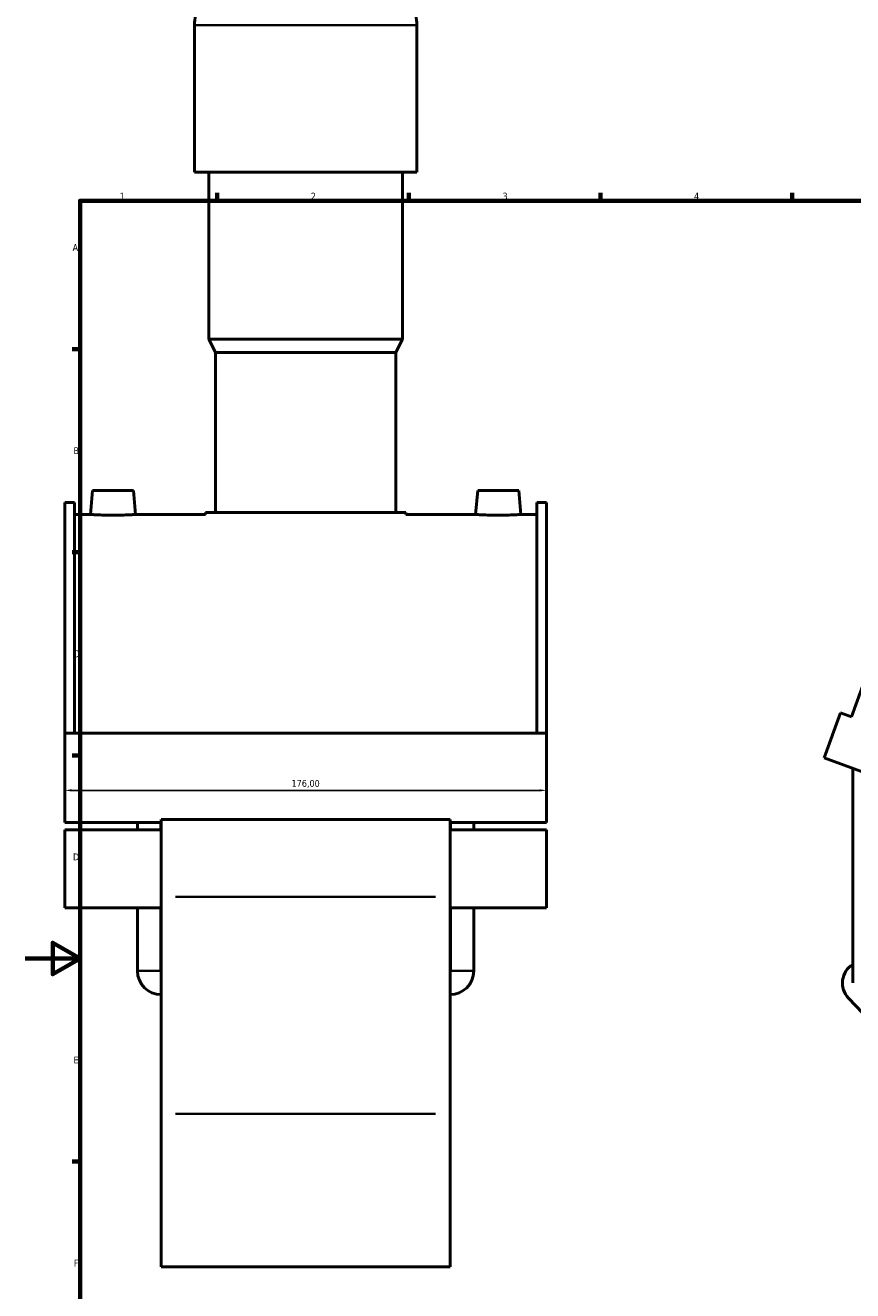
# Model space of a CAD drawing. Header units: millimetres. Extents: x 0 to 1017, y -235 to 1226.
# Tile 2 of 8: x 0 to 302, y 176 to 638. Entities that reach past the tile are written whole.
import ezdxf

# ---------------------------------------------------------------- set-up
doc = ezdxf.new("R2010")
doc.units = ezdxf.units.MM
for name, color, linetype, lineweight in [('Border (ISO)', 7, 'Continuous', 70), ('Dimension (ISO)', 7, 'Continuous', 25), ('Visible (ISO)', 7, 'Continuous', 50), ('Visible Narrow (ISO)', 7, 'Continuous', 35)]:
    doc.layers.add(name, color=color, linetype=linetype, lineweight=lineweight)
doc.styles.add('Note Text (ISO)', font='tahoma.ttf')
doc.dimstyles.new('Default (ISO)', dxfattribs={"dimtxt": 2.5, "dimasz": 2.5, "dimexe": 3.175, "dimexo": 0, "dimgap": 0.762, "dimtad": 1, "dimrnd": 1e-08, "dimzin": 0, "dimtxsty": 'Note Text (ISO)', "dimcen": 0.09, "dimdle": 10, "dimclrd": 256, "dimclre": 256, "dimclrt": 232, "dimazin": 0, "dimtfac": 1.40208, "dimtmove": 0, "dimatfit": 3, "dimfxl": 1, "dimtolj": 1, "dimtzin": 0, "dimlwd": -1, "dimlwe": -1, "dimarcsym": 0})

# ---------------------------------------------------------------- blocks, each defined once
blk = doc.blocks.new('Borders Default Border')
at = {"layer": 'Border (ISO)'}
for p, q in [((70.08, 574), (70.08, 576.9)), ((140.17, 574), (140.17, 576.9)), ((210.25, 574), (210.25, 576.9)), ((280.33, 574), (280.33, 576.9)), ((20, 519.75), (17.1, 519.75)), ((20, 445.5), (17.1, 445.5)), ((20, 371.25), (17.1, 371.25)), ((20, 222.75), (17.1, 222.75))]:
    blk.add_line(p, q, dxfattribs=at)
at = {"layer": 'Border (ISO)', "flags": 128}
for points in [[(20, 20), (20, 574), (821, 574), (821, 20), (20, 20)], [(0, 297), (20, 297), (10, 302.77), (10, 291.23), (20, 297)]]:
    blk.add_lwpolyline(points, dxfattribs=at)
at = {"layer": 'Border (ISO)', "color": 232, "true_color": 0xca0064, "char_height": 2.5, "attachment_point": 7, "style": 'Note Text (ISO)'}
for s, insert in [('1', (34.48, 574.4)), ('2', (104.37, 574.4)), ('3', (174.43, 574.35)), ('4', (244.42, 574.4)), ('A', (17.29, 555.62)), ('B', (17.59, 481.37)), ('C', (17.43, 407.08)), ('D', (17.43, 332.88)), ('E', (17.64, 258.63)), ('F', (17.7, 184.38))]:
    blk.add_mtext(s, dxfattribs=dict(at, insert=insert))
blk = doc.blocks.new('*D14')
at = {"layer": 'Defpoints', "color": 0, "transparency": 16777216}
for p in [(14.46, 363.05), (190.46, 363.05), (14.46, 358.45)]:
    blk.add_point(p, dxfattribs=at)
at = {"layer": 'Dimension (ISO)', "transparency": 16777216}
for p, q in [((14.46, 363.05), (14.46, 355.27)), ((190.46, 363.05), (190.46, 355.27)), ((187.96, 358.45), (16.96, 358.45))]:
    blk.add_line(p, q, dxfattribs=at)
for points in [[(16.96, 358.86), (16.96, 358.03), (14.46, 358.45)], [(187.96, 358.86), (187.96, 358.03), (190.46, 358.45)]]:
    blk.add_solid(points, dxfattribs=at)
at = {"layer": 'Dimension (ISO)', "color": 232, "true_color": 0xca0064, "transparency": 16777216, "insert": (102.46, 360.8), "char_height": 2.5, "attachment_point": 5, "style": 'Note Text (ISO)'}
blk.add_mtext('\\A1;176,00', dxfattribs=at)

msp = doc.modelspace()

# ---------------------------------------------------------------- linework, layer by layer
at = {"layer": 'Visible (ISO)'}
for p, q in [((61.792, 584.432), (61.792, 638.112)), ((143.125, 584.432), (143.125, 638.112)), ((143.125, 584.432), (61.792, 584.432)), ((67.079, 523.432), (67.079, 584.432)), ((137.839, 523.432), (137.839, 584.432)), ((137.839, 523.432), (67.079, 523.432)), ((69.519, 518.552), (67.079, 523.432)), ((135.399, 518.552), (137.839, 523.432)), ((135.399, 518.552), (69.519, 518.552)), ((69.519, 459.992), (69.519, 518.552)), ((135.399, 459.992), (135.399, 518.552)), ((24.559, 468.032), (23.793, 459.282)), ((39.559, 468.032), (24.559, 468.032)), ((39.559, 468.032), (40.324, 459.282)), ((165.359, 468.032), (164.593, 459.282)), ((165.359, 468.032), (180.359, 468.032)), ((180.359, 468.032), (181.124, 459.282)), ((14.459, 463.669), (14.459, 379.398)), ((14.459, 463.669), (17.979, 463.669)), ((17.979, 379.398), (17.979, 463.669)), ((186.939, 379.398), (186.939, 463.669)), ((186.939, 463.669), (190.459, 463.669)), ((190.459, 463.669), (190.459, 379.398)), ((23.793, 459.282), (17.979, 459.282)), ((65.859, 459.282), (40.324, 459.282)), ((139.059, 459.992), (65.859, 459.992)), ((65.859, 459.282), (65.859, 459.992)), ((139.059, 459.282), (139.059, 459.992)), ((164.593, 459.282), (139.059, 459.282)), ((186.939, 459.282), (181.124, 459.282)), ((301.933, 385.311), (306.722, 398.467)), ((291.954, 370.32), (297.94, 386.765)), ((297.94, 386.765), (301.933, 385.311)), ((14.459, 379.398), (14.459, 346.706)), ((190.459, 379.398), (14.459, 379.398)), ((190.459, 346.706), (190.459, 379.398)), ((291.954, 370.32), (331.891, 355.784)), ((302.42, 292.432), (302.42, 366.511)), ((49.659, 347.736), (49.659, 319.587)), ((155.259, 347.736), (49.659, 347.736)), ((155.259, 319.587), (155.259, 347.736)), ((49.659, 346.706), (14.459, 346.706)), ((14.459, 343.986), (14.459, 315.524)), ((49.659, 343.986), (14.459, 343.986)), ((41.009, 343.986), (41.009, 346.706)), ((49.509, 343.986), (49.509, 346.706)), ((190.459, 346.706), (155.259, 346.706)), ((190.459, 343.986), (155.259, 343.986)), ((155.409, 343.986), (155.409, 346.706)), ((163.909, 343.986), (163.909, 346.706)), ((190.459, 315.524), (190.459, 343.986)), ((49.659, 240.222), (49.659, 319.587)), ((155.259, 319.587), (155.259, 240.222)), ((49.659, 315.524), (14.459, 315.524)), ((41.009, 292.432), (41.009, 315.524)), ((49.509, 292.432), (49.509, 315.524)), ((190.459, 315.524), (155.259, 315.524)), ((155.409, 292.432), (155.409, 315.524)), ((163.909, 292.432), (163.909, 315.524)), ((302.42, 292.432), (302.42, 288.032)), ((300.864, 282.528), (355.914, 224.456)), ((49.659, 240.222), (49.659, 184.282)), ((155.259, 184.282), (155.259, 240.222)), ((155.259, 184.282), (49.659, 184.282))]:
    msp.add_line(p, q, dxfattribs=at)
for centre, radius, start, end in [((75.374, 638.112), 13.582, 147.38758, 180), ((129.543, 638.112), 13.582, 0, 32.61242), ((49.659, 292.432), 8.65, 180, 270), ((49.659, 292.432), 0.15, 180, 270), ((155.259, 292.432), 8.65, 270, 0), ((155.259, 292.432), 0.15, 270, 0), ((306.67, 288.032), 8, 122.08995, 223.46951)]:
    msp.add_arc(centre, radius, start, end, dxfattribs=at)
for points, knots in [([(32.059, 459.047), (31.019, 459.047), (29.91, 459.059), (27.872, 459.104), (26.943, 459.135), (25.477, 459.194), (24.842, 459.225), (24, 459.27), (23.793, 459.282), (23.793, 459.282)], [2.494482, 2.494482, 2.494482, 2.494482, 2.8063807, 2.8063807, 3.1182794, 3.1182794, 3.4300012, 3.4300012, 3.741723, 3.741723, 3.741723, 3.741723]), ([(40.324, 459.282), (40.324, 459.282), (40.117, 459.27), (39.275, 459.225), (38.641, 459.194), (37.174, 459.135), (36.245, 459.104), (34.207, 459.059), (33.098, 459.047), (32.059, 459.047)], [6.236205, 6.236205, 6.236205, 6.236205, 6.5479268, 6.5479268, 6.8596485, 6.8596485, 7.1715473, 7.1715473, 7.483446, 7.483446, 7.483446, 7.483446]), ([(172.859, 459.047), (171.819, 459.047), (170.71, 459.059), (168.672, 459.104), (167.743, 459.135), (166.277, 459.194), (165.642, 459.225), (164.8, 459.27), (164.593, 459.282), (164.593, 459.282)], [0, 0, 0, 0, 0.3118987, 0.3118987, 0.6237974, 0.6237974, 0.9355192, 0.9355192, 1.247241, 1.247241, 1.247241, 1.247241]), ([(181.124, 459.282), (181.124, 459.282), (180.917, 459.27), (180.075, 459.225), (179.441, 459.194), (177.974, 459.135), (177.045, 459.104), (175.007, 459.059), (173.898, 459.047), (172.859, 459.047)], [3.741723, 3.741723, 3.741723, 3.741723, 4.0534448, 4.0534448, 4.3651665, 4.3651665, 4.6770653, 4.6770653, 4.988964, 4.988964, 4.988964, 4.988964])]:
    msp.add_open_spline(points, degree=3, knots=knots, dxfattribs=at)
at = {"layer": 'Visible Narrow (ISO)'}
for p, q in [((142.625, 638.112), (62.293, 638.112)), ((149.979, 319.587), (54.939, 319.587)), ((41.061, 292.432), (49.456, 292.432)), ((163.856, 292.432), (155.461, 292.432)), ((149.979, 240.222), (54.939, 240.222))]:
    msp.add_line(p, q, dxfattribs=at)

# ---------------------------------------------------------------- block references
msp.add_blockref('Borders Default Border', (0, 0))

# ---------------------------------------------------------------- dimensions: what is measured, and where the dimension line sits
at = {"layer": 'Dimension (ISO)'}
dim = msp.add_linear_dim(base=(14.459, 358.447), p1=(190.459, 363.052), p2=(14.459, 363.052), dimstyle='Default (ISO)', dxfattribs=at)
dim.commit()
dim.dimension.update_dxf_attribs({"geometry": '*D14', "text_midpoint": (102.459, 360.795)})

doc.saveas('drawing.dxf')
